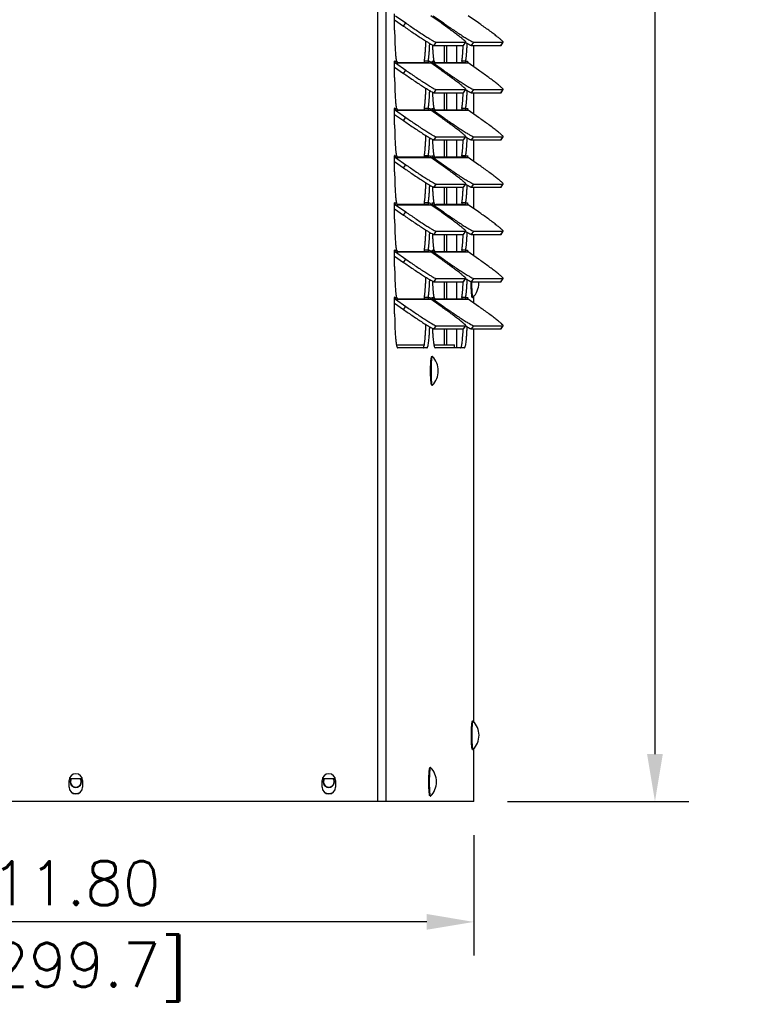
# Model space of a CAD drawing. Extents: x 737 to 849, y -111 to -28.
# Tile 4 of 19: x 773 to 783, y -80 to -66. Entities that reach past the tile are written whole.
import ezdxf

# ---------------------------------------------------------------- set-up
doc = ezdxf.new("R2010")
doc.units = 0
doc.header["$LTSCALE"] = 4
doc.header["$MEASUREMENT"] = 0
doc.layers.get('0').update_dxf_attribs({"linetype": 'CONTINUOUS'})
doc.layers.get('DEFPOINTS').update_dxf_attribs({"linetype": 'CONTINUOUS'})
doc.layers.add('Dimensions', color=140, linetype='CONTINUOUS')
doc.styles.add('ROMANS', font='romans.shx')
doc.dimstyles.new('FSTD1', dxfattribs={"dimtxt": 0.65, "dimasz": 0.7, "dimexe": 0.5, "dimexo": 0.5, "dimgap": 0.25, "dimtad": 1, "dimzin": 9, "dimdsep": 46, "dimtxsty": 'ROMANS', "dimcen": 0, "dimadec": 0, "dimazin": 0, "dimtfac": 1, "dimtmove": 0, "dimatfit": 3, "dimfxl": 1, "dimtolj": 1, "dimarcsym": 1})

# ---------------------------------------------------------------- blocks, each defined once
blk = doc.blocks.new('*D71')
at = {"layer": 'DEFPOINTS', "color": 0, "transparency": 16777216}
for p in [(767.486, -77.132), (779.285, -77.132), (767.486, -78.918)]:
    blk.add_point(p, dxfattribs=at)
at = {"layer": 'Dimensions', "color": 0, "lineweight": -2, "transparency": 16777216}
for p, q in [((767.486, -77.632), (767.486, -79.418)), ((779.285, -77.632), (779.285, -79.418)), ((778.585, -78.918), (768.186, -78.918))]:
    blk.add_line(p, q, dxfattribs=at)
at = {"layer": 'Dimensions', "color": 0, "transparency": 16777216}
for points in [[(768.186, -78.801), (768.186, -79.034), (767.486, -78.918)], [(778.585, -78.801), (778.585, -79.034), (779.285, -78.918)]]:
    blk.add_solid(points, dxfattribs=at)
at = {"layer": 'Dimensions', "color": 0, "transparency": 16777216, "char_height": 0.65, "attachment_point": 5, "style": 'ROMANS'}
for s, insert in [('\\A1;11.80', (773.386, -78.343)), ('\\A1;[299.7]', (773.386, -79.663))]:
    blk.add_mtext(s, dxfattribs=dict(at, insert=insert))
blk = doc.blocks.new('*D73')
at = {"layer": 'DEFPOINTS', "color": 0, "transparency": 16777216}
for p in [(779.168, -41.132), (779.285, -77.132), (781.969, -77.132)]:
    blk.add_point(p, dxfattribs=at)
at = {"layer": 'Dimensions', "color": 0, "lineweight": -2, "transparency": 16777216}
for p, q in [((779.668, -41.132), (782.469, -41.132)), ((781.969, -41.832), (781.969, -76.432)), ((779.785, -77.132), (782.469, -77.132))]:
    blk.add_line(p, q, dxfattribs=at)
at = {"layer": 'Dimensions', "color": 0, "transparency": 16777216}
for points in [[(781.852, -41.832), (782.085, -41.832), (781.969, -41.132)], [(781.852, -76.432), (782.085, -76.432), (781.969, -77.132)]]:
    blk.add_solid(points, dxfattribs=at)
at = {"layer": 'Dimensions', "color": 0, "transparency": 16777216, "char_height": 0.65, "attachment_point": 5, "rotation": 90, "style": 'ROMANS'}
for s, insert in [('\\A1;[914.4]', (782.714, -59.132)), ('\\A1;36.00', (781.394, -59.132))]:
    blk.add_mtext(s, dxfattribs=dict(at, insert=insert))

msp = doc.modelspace()

# ---------------------------------------------------------------- linework, layer by layer
for p, q in [((777.863, -77.132), (777.863, -44.545)), ((777.983, -77.132), (777.983, -44.545)), ((778.11, -65.707), (778.11, -65.466)), ((778.124, -65.492), (778.276, -65.599)), ((778.798, -65.599), (778.646, -65.492)), ((778.68, -65.492), (778.832, -65.599)), ((779.354, -65.599), (779.201, -65.492)), ((778.11, -65.553), (778.243, -65.646)), ((778.243, -65.646), (778.276, -65.599)), ((778.821, -65.615), (778.832, -65.599)), ((778.695, -65.933), (778.728, -65.886)), ((778.695, -65.933), (779.13, -65.933)), ((778.728, -65.886), (779.163, -65.886)), ((778.847, -66.189), (778.847, -65.933)), ((778.878, -65.933), (778.878, -66.189)), ((778.881, -65.933), (778.881, -66.189)), ((779.028, -65.933), (779.028, -66.189)), ((779.13, -65.933), (779.163, -65.886)), ((779.132, -65.932), (779.165, -65.885)), ((779.25, -65.933), (779.284, -65.886)), ((779.25, -65.933), (779.685, -65.933)), ((779.282, -66.248), (779.282, -65.933)), ((779.284, -65.886), (779.718, -65.886)), ((779.685, -65.933), (779.718, -65.886)), ((779.687, -65.932), (779.72, -65.885)), ((778.11, -66.166), (778.111, -66.166)), ((778.11, -66.407), (778.11, -66.166)), ((778.111, -66.166), (778.136, -66.166)), ((778.124, -66.192), (778.276, -66.299)), ((778.124, -66.192), (778.646, -66.192)), ((778.599, -66.189), (778.164, -66.189)), ((778.608, -66.166), (778.55, -66.166)), ((778.608, -66.166), (778.633, -66.166)), ((778.633, -66.166), (778.633, -66.166)), ((778.633, -66.166), (778.633, -66.172)), ((778.798, -66.299), (778.646, -66.192)), ((778.666, -66.166), (778.666, -66.166)), ((778.666, -66.206), (778.666, -66.166)), ((778.666, -66.166), (778.691, -66.166)), ((778.68, -66.192), (778.832, -66.299)), ((778.68, -66.192), (779.201, -66.192)), ((779.155, -66.189), (778.72, -66.189)), ((779.163, -66.166), (779.106, -66.166)), ((779.163, -66.166), (779.188, -66.166)), ((779.188, -66.166), (779.189, -66.166)), ((779.189, -66.166), (779.189, -66.172)), ((779.354, -66.299), (779.201, -66.192)), ((778.11, -66.253), (778.243, -66.346)), ((778.243, -66.346), (778.276, -66.299)), ((778.821, -66.315), (778.832, -66.299)), ((778.695, -66.633), (778.728, -66.586)), ((778.695, -66.633), (779.13, -66.633)), ((778.728, -66.586), (779.163, -66.586)), ((778.847, -66.889), (778.847, -66.633)), ((778.878, -66.633), (778.878, -66.889)), ((778.881, -66.633), (778.881, -66.889)), ((779.028, -66.633), (779.028, -66.889)), ((779.13, -66.633), (779.163, -66.586)), ((779.132, -66.632), (779.165, -66.585)), ((779.25, -66.633), (779.284, -66.586)), ((779.25, -66.633), (779.685, -66.633)), ((779.282, -66.948), (779.282, -66.633)), ((779.284, -66.586), (779.718, -66.586)), ((779.685, -66.633), (779.718, -66.586)), ((779.687, -66.632), (779.72, -66.585)), ((778.11, -66.866), (778.111, -66.866)), ((778.11, -67.107), (778.11, -66.866)), ((778.11, -66.953), (778.243, -67.046)), ((778.111, -66.866), (778.136, -66.866)), ((778.124, -66.892), (778.276, -66.999)), ((778.124, -66.892), (778.646, -66.892)), ((778.599, -66.889), (778.164, -66.889)), ((778.608, -66.866), (778.55, -66.866)), ((778.608, -66.866), (778.633, -66.866)), ((778.633, -66.866), (778.633, -66.866)), ((778.633, -66.866), (778.633, -66.872)), ((778.798, -66.999), (778.646, -66.892)), ((778.666, -66.866), (778.666, -66.866)), ((778.666, -66.906), (778.666, -66.866)), ((778.666, -66.866), (778.691, -66.866)), ((778.68, -66.892), (778.832, -66.999)), ((778.68, -66.892), (779.201, -66.892)), ((779.155, -66.889), (778.72, -66.889)), ((779.163, -66.866), (779.106, -66.866)), ((779.163, -66.866), (779.188, -66.866)), ((779.188, -66.866), (779.189, -66.866)), ((779.189, -66.866), (779.189, -66.872)), ((779.354, -66.999), (779.201, -66.892)), ((778.243, -67.046), (778.276, -66.999)), ((778.821, -67.015), (778.832, -66.999)), ((778.695, -67.333), (778.728, -67.286)), ((778.695, -67.333), (779.13, -67.333)), ((778.728, -67.286), (779.163, -67.286)), ((778.847, -67.589), (778.847, -67.333)), ((778.878, -67.333), (778.878, -67.589)), ((778.881, -67.333), (778.881, -67.589)), ((779.028, -67.333), (779.028, -67.589)), ((779.13, -67.333), (779.163, -67.286)), ((779.132, -67.332), (779.165, -67.285)), ((779.25, -67.333), (779.284, -67.286)), ((779.25, -67.333), (779.685, -67.333)), ((779.282, -67.648), (779.282, -67.333)), ((779.284, -67.286), (779.718, -67.286)), ((779.685, -67.333), (779.718, -67.286)), ((779.687, -67.332), (779.72, -67.285)), ((778.11, -67.566), (778.111, -67.566)), ((778.11, -67.807), (778.11, -67.566)), ((778.11, -67.653), (778.243, -67.746)), ((778.111, -67.566), (778.136, -67.566)), ((778.124, -67.592), (778.276, -67.699)), ((778.124, -67.592), (778.646, -67.592)), ((778.599, -67.589), (778.164, -67.589)), ((778.608, -67.566), (778.55, -67.566)), ((778.608, -67.566), (778.633, -67.566)), ((778.633, -67.566), (778.633, -67.566)), ((778.633, -67.566), (778.633, -67.572)), ((778.798, -67.699), (778.646, -67.592)), ((778.666, -67.566), (778.666, -67.566)), ((778.666, -67.606), (778.666, -67.566)), ((778.666, -67.566), (778.691, -67.566)), ((778.68, -67.592), (778.832, -67.699)), ((778.68, -67.592), (779.201, -67.592)), ((779.155, -67.589), (778.72, -67.589)), ((779.163, -67.566), (779.106, -67.566)), ((779.163, -67.566), (779.188, -67.566)), ((779.188, -67.566), (779.189, -67.566)), ((779.189, -67.566), (779.189, -67.572)), ((779.354, -67.699), (779.201, -67.592)), ((778.243, -67.746), (778.276, -67.699)), ((778.821, -67.715), (778.832, -67.699)), ((778.695, -68.033), (778.728, -67.986)), ((778.695, -68.033), (779.13, -68.033)), ((778.728, -67.986), (779.163, -67.986)), ((778.847, -68.289), (778.847, -68.033)), ((778.878, -68.033), (778.878, -68.289)), ((778.881, -68.033), (778.881, -68.289)), ((779.028, -68.033), (779.028, -68.289)), ((779.13, -68.033), (779.163, -67.986)), ((779.132, -68.032), (779.165, -67.985)), ((779.25, -68.033), (779.284, -67.986)), ((779.25, -68.033), (779.685, -68.033)), ((779.282, -68.348), (779.282, -68.033)), ((779.284, -67.986), (779.718, -67.986)), ((779.685, -68.033), (779.718, -67.986)), ((779.687, -68.032), (779.72, -67.985)), ((778.11, -68.266), (778.111, -68.266)), ((778.11, -68.507), (778.11, -68.266)), ((778.111, -68.266), (778.136, -68.266)), ((778.608, -68.266), (778.55, -68.266)), ((778.608, -68.266), (778.633, -68.266)), ((778.633, -68.266), (778.633, -68.266)), ((778.633, -68.266), (778.633, -68.272)), ((778.666, -68.266), (778.666, -68.266)), ((778.666, -68.306), (778.666, -68.266)), ((778.666, -68.266), (778.691, -68.266)), ((779.163, -68.266), (779.106, -68.266)), ((779.163, -68.266), (779.188, -68.266)), ((779.188, -68.266), (779.189, -68.266)), ((779.189, -68.266), (779.189, -68.272)), ((778.11, -68.353), (778.243, -68.446)), ((778.124, -68.292), (778.276, -68.399)), ((778.124, -68.292), (778.646, -68.292)), ((778.599, -68.289), (778.164, -68.289)), ((778.243, -68.446), (778.276, -68.399)), ((778.798, -68.399), (778.646, -68.292)), ((778.68, -68.292), (778.832, -68.399)), ((778.68, -68.292), (779.201, -68.292)), ((779.155, -68.289), (778.72, -68.289)), ((778.821, -68.415), (778.832, -68.399)), ((779.354, -68.399), (779.201, -68.292)), ((778.695, -68.733), (778.728, -68.686)), ((778.728, -68.686), (779.163, -68.686)), ((779.13, -68.733), (779.163, -68.686)), ((779.132, -68.732), (779.165, -68.685)), ((779.25, -68.733), (779.284, -68.686)), ((779.284, -68.686), (779.718, -68.686)), ((779.685, -68.733), (779.718, -68.686)), ((779.687, -68.732), (779.72, -68.685)), ((778.695, -68.733), (779.13, -68.733)), ((778.847, -68.989), (778.847, -68.733)), ((778.878, -68.733), (778.878, -68.989)), ((778.881, -68.733), (778.881, -68.989)), ((779.028, -68.733), (779.028, -68.989)), ((779.25, -68.733), (779.685, -68.733)), ((779.282, -69.048), (779.282, -68.733)), ((778.11, -68.966), (778.111, -68.966)), ((778.11, -69.207), (778.11, -68.966)), ((778.111, -68.966), (778.136, -68.966)), ((778.124, -68.992), (778.276, -69.099)), ((778.124, -68.992), (778.646, -68.992)), ((778.599, -68.989), (778.164, -68.989)), ((778.608, -68.966), (778.55, -68.966)), ((778.608, -68.966), (778.633, -68.966)), ((778.633, -68.966), (778.633, -68.966)), ((778.633, -68.966), (778.633, -68.972)), ((778.798, -69.099), (778.646, -68.992)), ((778.666, -68.966), (778.666, -68.966)), ((778.666, -69.006), (778.666, -68.966)), ((778.666, -68.966), (778.691, -68.966)), ((778.68, -68.992), (778.832, -69.099)), ((778.68, -68.992), (779.201, -68.992)), ((779.155, -68.989), (778.72, -68.989)), ((779.163, -68.966), (779.106, -68.966)), ((779.163, -68.966), (779.188, -68.966)), ((779.188, -68.966), (779.189, -68.966)), ((779.189, -68.966), (779.189, -68.972)), ((779.354, -69.099), (779.201, -68.992)), ((778.11, -69.053), (778.243, -69.146)), ((778.243, -69.146), (778.276, -69.099)), ((778.821, -69.115), (778.832, -69.099)), ((778.695, -69.433), (778.728, -69.386)), ((778.695, -69.433), (779.13, -69.433)), ((778.728, -69.386), (779.163, -69.386)), ((778.847, -69.689), (778.847, -69.433)), ((778.878, -69.433), (778.878, -69.689)), ((778.881, -69.433), (778.881, -69.689)), ((779.028, -69.433), (779.028, -69.689)), ((779.13, -69.433), (779.163, -69.386)), ((779.132, -69.432), (779.165, -69.385)), ((779.25, -69.433), (779.284, -69.386)), ((779.25, -69.433), (779.685, -69.433)), ((779.284, -69.386), (779.718, -69.386)), ((779.685, -69.433), (779.718, -69.386)), ((779.687, -69.432), (779.72, -69.385)), ((778.11, -69.666), (778.111, -69.666)), ((778.11, -69.907), (778.11, -69.666)), ((778.111, -69.666), (778.136, -69.666)), ((778.124, -69.692), (778.276, -69.799)), ((778.124, -69.692), (778.646, -69.692)), ((778.599, -69.689), (778.164, -69.689)), ((778.608, -69.666), (778.55, -69.666)), ((778.608, -69.666), (778.633, -69.666)), ((778.633, -69.666), (778.633, -69.666)), ((778.633, -69.666), (778.633, -69.672)), ((778.798, -69.799), (778.646, -69.692)), ((778.666, -69.666), (778.666, -69.666)), ((778.666, -69.706), (778.666, -69.666)), ((778.666, -69.666), (778.691, -69.666)), ((778.68, -69.692), (778.832, -69.799)), ((778.68, -69.692), (779.201, -69.692)), ((779.155, -69.689), (778.72, -69.689)), ((779.163, -69.666), (779.106, -69.666)), ((779.163, -69.666), (779.188, -69.666)), ((779.188, -69.666), (779.189, -69.666)), ((779.189, -69.666), (779.189, -69.672)), ((779.354, -69.799), (779.201, -69.692)), ((779.282, -69.748), (779.282, -69.654)), ((778.11, -69.753), (778.243, -69.846)), ((778.243, -69.846), (778.276, -69.799)), ((778.821, -69.815), (778.832, -69.799)), ((778.695, -70.133), (778.728, -70.086)), ((778.695, -70.133), (779.13, -70.133)), ((778.728, -70.086), (779.163, -70.086)), ((778.847, -70.366), (778.847, -70.133)), ((778.878, -70.133), (778.878, -70.366)), ((778.881, -70.133), (778.881, -70.366)), ((779.028, -70.133), (779.028, -70.413)), ((779.13, -70.133), (779.163, -70.086)), ((779.132, -70.132), (779.165, -70.085)), ((779.25, -70.133), (779.284, -70.086)), ((779.25, -70.133), (779.685, -70.133)), ((779.285, -75.952), (779.282, -70.133)), ((779.284, -70.086), (779.718, -70.086)), ((779.685, -70.133), (779.718, -70.086)), ((779.687, -70.132), (779.72, -70.085)), ((778.136, -70.366), (778.55, -70.366)), ((778.589, -70.413), (778.154, -70.413)), ((778.691, -70.366), (778.997, -70.366)), ((779.145, -70.413), (778.71, -70.413)), ((778.997, -70.413), (778.997, -70.366)), ((779.285, -77.132), (779.285, -76.354)), ((773.284, -76.922), (773.284, -76.822)), ((773.289, -76.792), (773.48, -76.792)), ((773.45, -76.797), (773.319, -76.797)), ((773.484, -76.822), (773.484, -76.922)), ((777.034, -76.922), (777.034, -76.822)), ((777.039, -76.792), (777.229, -76.792)), ((777.234, -76.822), (777.234, -76.922)), ((777.863, -77.132), (768.905, -77.132)), ((777.983, -77.132), (777.863, -77.132)), ((779.285, -77.132), (777.983, -77.132))]:
    msp.add_line(p, q)
for centre, radius, start, end in [((778.169, -66.154), 0.0357, 200.4254, 262.2585), ((778.725, -66.154), 0.0357, 200.4254, 262.2585), ((778.169, -66.854), 0.0357, 200.4254, 262.2585), ((778.725, -66.854), 0.0357, 200.4254, 262.2585), ((778.169, -67.554), 0.0357, 200.4254, 262.2585), ((778.725, -67.554), 0.0357, 200.4254, 262.2585), ((778.169, -68.254), 0.0357, 200.4254, 262.2585), ((778.725, -68.254), 0.0357, 200.4254, 262.2585), ((778.169, -68.954), 0.0357, 200.4254, 262.2585), ((778.725, -68.954), 0.0357, 200.4254, 262.2585), ((779.055, -69.453), 0.303, 0, 3.7276), ((779.055, -69.453), 0.303, 315.2645, 0), ((778.169, -69.654), 0.0357, 200.4254, 262.2585), ((778.725, -69.654), 0.0357, 200.4254, 262.2585), ((778.454, -70.753), 0.303, 0, 44.7355), ((778.454, -70.753), 0.303, 315.2645, 0), ((779.058, -76.153), 0.303, 0, 44.7355), ((779.058, -76.153), 0.303, 315.2645, 360), ((773.384, -76.822), 0.1, 0, 180), ((777.134, -76.822), 0.1, 0, 180), ((778.428, -76.842), 0.303, 0, 44.7355), ((773.384, -76.842), 0.0829, 142.9266, 0), ((773.384, -76.842), 0.0795, 141.0287, 0), ((773.384, -76.842), 0.0795, 0, 38.9713), ((773.384, -76.842), 0.0829, 0, 37.0734), ((777.134, -76.842), 0.0829, 142.9266, 0), ((777.134, -76.842), 0.0795, 141.0287, 0), ((777.134, -76.842), 0.0795, 0, 38.9713), ((777.134, -76.842), 0.0829, 0, 37.0734), ((778.428, -76.842), 0.303, 315.2645, 0), ((773.384, -76.922), 0.1, 180, 0), ((773.384, -76.842), 0.172, 250.7257, 289.6318), ((777.134, -76.922), 0.1, 180, 0), ((777.134, -76.842), 0.172, 250.5307, 289.436)]:
    msp.add_arc(centre, radius, start, end)
for points, weights in [([(778.276, -65.599), (778.684, -65.886), (778.728, -65.886)], [1, 0.707106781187, 1]), ([(779.163, -65.886), (779.206, -65.886), (778.798, -65.599)], [1, 0.707106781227, 1]), ([(778.832, -65.599), (779.24, -65.886), (779.284, -65.886)], [1, 0.707106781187, 1]), ([(779.718, -65.886), (779.762, -65.886), (779.354, -65.599)], [1, 0.707106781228, 1]), ([(778.11, -65.707), (778.11, -66.03), (778.136, -66.166)], [1, 0.842877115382, 1]), ([(778.243, -65.646), (778.651, -65.933), (778.695, -65.933)], [1, 0.707106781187, 1]), ([(778.55, -66.166), (778.567, -66.074), (778.573, -65.867)], [1, 0.918121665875, 1]), ([(778.608, -66.166), (778.623, -66.083), (778.63, -65.902)], [1, 0.931850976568, 1]), ([(778.67, -65.924), (778.677, -66.089), (778.691, -66.166)], [1, 0.940273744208, 1]), ([(779.106, -66.166), (779.12, -66.092), (779.126, -65.933)], [1, 0.943783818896, 1]), ([(779.13, -65.933), (779.131, -65.933), (779.132, -65.932)], [1, 0.999360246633, 1]), ([(779.163, -65.888), (779.238, -65.933), (779.25, -65.933)], [1, 0.959786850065, 1]), ([(779.163, -66.166), (779.179, -66.083), (779.185, -65.902)], [1, 0.931850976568, 1]), ([(779.685, -65.933), (779.687, -65.933), (779.687, -65.932)], [1, 0.999360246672, 1]), ([(778.111, -66.166), (778.111, -66.183), (778.124, -66.192)], [1, 0.887010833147, 1]), ([(778.633, -66.166), (778.633, -66.183), (778.646, -66.192)], [1, 0.887010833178, 1]), ([(778.666, -66.166), (778.666, -66.183), (778.68, -66.192)], [1, 0.887010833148, 1]), ([(779.188, -66.166), (779.188, -66.183), (779.201, -66.192)], [1, 0.887010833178, 1]), ([(778.243, -66.346), (778.651, -66.633), (778.695, -66.633)], [1, 0.707106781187, 1]), ([(778.276, -66.299), (778.684, -66.586), (778.728, -66.586)], [1, 0.707106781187, 1]), ([(779.163, -66.586), (779.206, -66.586), (778.798, -66.299)], [1, 0.707106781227, 1]), ([(778.832, -66.299), (779.24, -66.586), (779.284, -66.586)], [1, 0.707106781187, 1]), ([(779.718, -66.586), (779.762, -66.586), (779.354, -66.299)], [1, 0.707106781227, 1]), ([(778.11, -66.407), (778.11, -66.73), (778.136, -66.866)], [1, 0.842877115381, 1]), ([(778.55, -66.866), (778.567, -66.774), (778.573, -66.567)], [1, 0.918121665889, 1]), ([(778.608, -66.866), (778.623, -66.783), (778.63, -66.602)], [1, 0.931850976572, 1]), ([(778.67, -66.624), (778.677, -66.789), (778.691, -66.866)], [1, 0.9402737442, 1]), ([(779.106, -66.866), (779.12, -66.792), (779.126, -66.633)], [1, 0.943783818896, 1]), ([(779.13, -66.633), (779.131, -66.633), (779.132, -66.632)], [1, 0.999360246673, 1]), ([(779.163, -66.588), (779.238, -66.633), (779.25, -66.633)], [1, 0.959786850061, 1]), ([(779.163, -66.866), (779.179, -66.783), (779.185, -66.602)], [1, 0.931850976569, 1]), ([(779.685, -66.633), (779.687, -66.633), (779.687, -66.632)], [1, 0.999360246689, 1]), ([(778.111, -66.866), (778.111, -66.883), (778.124, -66.892)], [1, 0.887010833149, 1]), ([(778.633, -66.866), (778.633, -66.883), (778.646, -66.892)], [1, 0.887010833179, 1]), ([(778.666, -66.866), (778.666, -66.883), (778.68, -66.892)], [1, 0.887010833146, 1]), ([(779.188, -66.866), (779.188, -66.883), (779.201, -66.892)], [1, 0.887010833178, 1]), ([(778.243, -67.046), (778.651, -67.333), (778.695, -67.333)], [1, 0.707106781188, 1]), ([(778.276, -66.999), (778.684, -67.286), (778.728, -67.286)], [1, 0.707106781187, 1]), ([(779.163, -67.286), (779.206, -67.286), (778.798, -66.999)], [1, 0.707106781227, 1]), ([(778.832, -66.999), (779.24, -67.286), (779.284, -67.286)], [1, 0.707106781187, 1]), ([(779.718, -67.286), (779.762, -67.286), (779.354, -66.999)], [1, 0.707106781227, 1]), ([(778.11, -67.107), (778.11, -67.43), (778.136, -67.566)], [1, 0.842877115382, 1]), ([(778.55, -67.566), (778.567, -67.474), (778.573, -67.267)], [1, 0.918121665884, 1]), ([(778.608, -67.566), (778.623, -67.483), (778.63, -67.302)], [1, 0.931850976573, 1]), ([(778.67, -67.324), (778.677, -67.489), (778.691, -67.566)], [1, 0.940273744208, 1]), ([(779.106, -67.566), (779.12, -67.492), (779.126, -67.333)], [1, 0.943783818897, 1]), ([(779.13, -67.333), (779.131, -67.333), (779.132, -67.332)], [1, 0.999360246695, 1]), ([(779.163, -67.288), (779.238, -67.333), (779.25, -67.333)], [1, 0.95978685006, 1]), ([(779.163, -67.566), (779.179, -67.483), (779.185, -67.302)], [1, 0.931850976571, 1]), ([(779.685, -67.333), (779.687, -67.333), (779.687, -67.332)], [1, 0.999360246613, 1]), ([(778.111, -67.566), (778.111, -67.583), (778.124, -67.592)], [1, 0.887010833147, 1]), ([(778.633, -67.566), (778.633, -67.583), (778.646, -67.592)], [1, 0.88701083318, 1]), ([(778.666, -67.566), (778.666, -67.583), (778.68, -67.592)], [1, 0.88701083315, 1]), ([(779.188, -67.566), (779.188, -67.583), (779.201, -67.592)], [1, 0.887010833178, 1]), ([(778.11, -67.807), (778.11, -68.13), (778.136, -68.266)], [1, 0.842877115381, 1]), ([(778.243, -67.746), (778.651, -68.033), (778.695, -68.033)], [1, 0.707106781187, 1]), ([(778.276, -67.699), (778.684, -67.986), (778.728, -67.986)], [1, 0.707106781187, 1]), ([(779.163, -67.986), (779.206, -67.986), (778.798, -67.699)], [1, 0.707106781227, 1]), ([(778.832, -67.699), (779.24, -67.986), (779.284, -67.986)], [1, 0.707106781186, 1]), ([(779.718, -67.986), (779.762, -67.986), (779.354, -67.699)], [1, 0.707106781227, 1]), ([(778.55, -68.266), (778.567, -68.174), (778.573, -67.967)], [1, 0.918121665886, 1]), ([(778.608, -68.266), (778.623, -68.183), (778.63, -68.002)], [1, 0.93185097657, 1]), ([(778.67, -68.024), (778.677, -68.189), (778.691, -68.266)], [1, 0.940273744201, 1]), ([(779.106, -68.266), (779.12, -68.192), (779.126, -68.033)], [1, 0.943783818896, 1]), ([(779.13, -68.033), (779.131, -68.033), (779.132, -68.032)], [1, 0.999360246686, 1]), ([(779.163, -67.988), (779.238, -68.033), (779.25, -68.033)], [1, 0.959786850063, 1]), ([(779.163, -68.266), (779.179, -68.183), (779.185, -68.002)], [1, 0.931850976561, 1]), ([(779.685, -68.033), (779.687, -68.033), (779.687, -68.032)], [1, 0.999360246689, 1]), ([(778.111, -68.266), (778.111, -68.283), (778.124, -68.292)], [1, 0.887010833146, 1]), ([(778.633, -68.266), (778.633, -68.283), (778.646, -68.292)], [1, 0.887010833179, 1]), ([(778.666, -68.266), (778.666, -68.283), (778.68, -68.292)], [1, 0.887010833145, 1]), ([(779.188, -68.266), (779.188, -68.283), (779.201, -68.292)], [1, 0.887010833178, 1]), ([(778.276, -68.399), (778.684, -68.686), (778.728, -68.686)], [1, 0.707106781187, 1]), ([(779.163, -68.686), (779.206, -68.686), (778.798, -68.399)], [1, 0.707106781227, 1]), ([(778.832, -68.399), (779.24, -68.686), (779.284, -68.686)], [1, 0.707106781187, 1]), ([(779.718, -68.686), (779.762, -68.686), (779.354, -68.399)], [1, 0.707106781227, 1]), ([(778.11, -68.507), (778.11, -68.83), (778.136, -68.966)], [1, 0.842877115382, 1]), ([(778.243, -68.446), (778.651, -68.733), (778.695, -68.733)], [1, 0.707106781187, 1]), ([(778.55, -68.966), (778.567, -68.874), (778.573, -68.667)], [1, 0.918121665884, 1]), ([(778.608, -68.966), (778.623, -68.883), (778.63, -68.702)], [1, 0.93185097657, 1]), ([(779.163, -68.688), (779.238, -68.733), (779.25, -68.733)], [1, 0.959786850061, 1]), ([(779.163, -68.966), (779.179, -68.883), (779.185, -68.702)], [1, 0.931850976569, 1]), ([(778.67, -68.724), (778.677, -68.889), (778.691, -68.966)], [1, 0.940273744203, 1]), ([(779.106, -68.966), (779.12, -68.892), (779.126, -68.733)], [1, 0.943783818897, 1]), ([(779.13, -68.733), (779.131, -68.733), (779.132, -68.732)], [1, 0.999360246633, 1]), ([(779.685, -68.733), (779.687, -68.733), (779.687, -68.732)], [1, 0.999360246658, 1]), ([(778.111, -68.966), (778.111, -68.983), (778.124, -68.992)], [1, 0.887010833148, 1]), ([(778.633, -68.966), (778.633, -68.983), (778.646, -68.992)], [1, 0.887010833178, 1]), ([(778.666, -68.966), (778.666, -68.983), (778.68, -68.992)], [1, 0.887010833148, 1]), ([(779.188, -68.966), (779.188, -68.983), (779.201, -68.992)], [1, 0.887010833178, 1]), ([(778.243, -69.146), (778.651, -69.433), (778.695, -69.433)], [1, 0.707106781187, 1]), ([(778.276, -69.099), (778.684, -69.386), (778.728, -69.386)], [1, 0.707106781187, 1]), ([(779.163, -69.386), (779.206, -69.386), (778.798, -69.099)], [1, 0.707106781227, 1]), ([(778.832, -69.099), (779.24, -69.386), (779.284, -69.386)], [1, 0.707106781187, 1]), ([(779.718, -69.386), (779.762, -69.386), (779.354, -69.099)], [1, 0.707106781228, 1]), ([(778.11, -69.207), (778.11, -69.53), (778.136, -69.666)], [1, 0.842877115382, 1]), ([(778.55, -69.666), (778.567, -69.574), (778.573, -69.367)], [1, 0.918121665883, 1]), ([(778.608, -69.666), (778.623, -69.583), (778.63, -69.402)], [1, 0.931850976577, 1]), ([(778.67, -69.424), (778.677, -69.589), (778.691, -69.666)], [1, 0.940273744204, 1]), ([(779.106, -69.666), (779.12, -69.592), (779.126, -69.433)], [1, 0.943783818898, 1]), ([(779.13, -69.433), (779.131, -69.433), (779.132, -69.432)], [1, 0.999360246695, 1]), ([(779.163, -69.388), (779.238, -69.433), (779.25, -69.433)], [1, 0.959786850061, 1]), ([(779.163, -69.666), (779.179, -69.583), (779.185, -69.402)], [1, 0.931850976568, 1]), ([(779.24, -69.43), (779.238, -69.65), (779.257, -69.662)], [1, 0.687376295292, 1]), ([(779.251, -69.433), (779.249, -69.645), (779.267, -69.666)], [1, 0.710295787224, 1]), ([(779.685, -69.433), (779.687, -69.433), (779.687, -69.432)], [1, 0.999360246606, 1]), ([(778.111, -69.666), (778.111, -69.683), (778.124, -69.692)], [1, 0.887010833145, 1]), ([(778.633, -69.666), (778.633, -69.683), (778.646, -69.692)], [1, 0.887010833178, 1]), ([(778.666, -69.666), (778.666, -69.683), (778.68, -69.692)], [1, 0.887010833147, 1]), ([(779.188, -69.666), (779.188, -69.683), (779.201, -69.692)], [1, 0.887010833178, 1]), ([(779.267, -69.666), (779.268, -69.667), (779.269, -69.667)], [1, 0.998720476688, 1]), ([(779.269, -69.667), (779.27, -69.667), (779.271, -69.666)], [1, 0.999037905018, 1]), ([(778.243, -69.846), (778.651, -70.133), (778.695, -70.133)], [1, 0.707106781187, 1]), ([(778.276, -69.799), (778.684, -70.086), (778.728, -70.086)], [1, 0.707106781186, 1]), ([(779.163, -70.086), (779.206, -70.086), (778.798, -69.799)], [1, 0.707106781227, 1]), ([(778.832, -69.799), (779.24, -70.086), (779.284, -70.086)], [1, 0.707106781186, 1]), ([(779.718, -70.086), (779.762, -70.086), (779.354, -69.799)], [1, 0.707106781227, 1]), ([(778.11, -69.907), (778.11, -70.413), (778.154, -70.413)], [1, 0.707106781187, 1]), ([(778.531, -70.413), (778.563, -70.413), (778.573, -70.067)], [1, 0.811143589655, 1]), ([(778.589, -70.413), (778.619, -70.413), (778.63, -70.102)], [1, 0.831760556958, 1]), ([(778.67, -70.124), (778.682, -70.413), (778.71, -70.413)], [1, 0.844817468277, 1]), ([(779.087, -70.413), (779.114, -70.413), (779.126, -70.133)], [1, 0.850369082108, 1]), ([(779.13, -70.133), (779.131, -70.133), (779.132, -70.132)], [1, 0.999360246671, 1]), ([(779.145, -70.413), (779.174, -70.413), (779.185, -70.102)], [1, 0.831760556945, 1]), ([(779.163, -70.088), (779.238, -70.133), (779.25, -70.133)], [1, 0.959786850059, 1]), ([(779.685, -70.133), (779.687, -70.133), (779.687, -70.132)], [1, 0.999360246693, 1]), ([(778.669, -70.54), (778.667, -70.538), (778.665, -70.541)], [1, 0.994303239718, 1]), ([(778.666, -70.966), (778.667, -70.967), (778.668, -70.967)], [1, 0.998720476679, 1]), ([(778.668, -70.967), (778.669, -70.967), (778.669, -70.967)], [1, 0.999037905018, 1]), ([(779.272, -75.939), (779.271, -75.939), (779.27, -75.94)], [1, 0.998021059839, 1]), ([(779.274, -75.94), (779.273, -75.939), (779.272, -75.939)], [1, 0.999037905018, 1]), ([(779.27, -76.366), (779.272, -76.368), (779.274, -76.366)], [1, 0.995541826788, 1]), ([(778.642, -76.628), (778.64, -76.628), (778.639, -76.63)], [1, 0.998021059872, 1]), ([(778.643, -76.629), (778.642, -76.628), (778.642, -76.628)], [1, 0.999037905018, 1]), ([(778.64, -77.055), (778.641, -77.057), (778.643, -77.055)], [1, 0.995541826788, 1])]:
    msp.add_rational_spline(points, weights, degree=2)
for points, weights in [([(778.111, -66.166), (778.111, -66.163), (778.111, -66.163), (778.11, -66.163), (778.11, -66.166)], [1, 0.707106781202, 1, 0.707106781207, 1]), ([(778.633, -66.166), (778.633, -66.163), (778.633, -66.163), (778.633, -66.163), (778.633, -66.166)], [1, 0.707106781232, 1, 0.707106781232, 1]), ([(778.666, -66.166), (778.666, -66.163), (778.666, -66.163), (778.666, -66.163), (778.666, -66.166)], [1, 0.707106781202, 1, 0.707106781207, 1]), ([(779.189, -66.166), (779.189, -66.163), (779.189, -66.163), (779.188, -66.163), (779.188, -66.166)], [1, 0.707106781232, 1, 0.707106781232, 1]), ([(778.111, -66.866), (778.111, -66.863), (778.111, -66.863), (778.11, -66.863), (778.11, -66.866)], [1, 0.707106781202, 1, 0.707106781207, 1]), ([(778.633, -66.866), (778.633, -66.863), (778.633, -66.863), (778.633, -66.863), (778.633, -66.866)], [1, 0.707106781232, 1, 0.707106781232, 1]), ([(778.666, -66.866), (778.666, -66.863), (778.666, -66.863), (778.666, -66.863), (778.666, -66.866)], [1, 0.707106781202, 1, 0.707106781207, 1]), ([(779.189, -66.866), (779.189, -66.863), (779.189, -66.863), (779.188, -66.863), (779.188, -66.866)], [1, 0.707106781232, 1, 0.707106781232, 1]), ([(778.111, -67.566), (778.111, -67.563), (778.111, -67.563), (778.11, -67.563), (778.11, -67.566)], [1, 0.707106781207, 1, 0.707106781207, 1]), ([(778.633, -67.566), (778.633, -67.563), (778.633, -67.563), (778.633, -67.563), (778.633, -67.566)], [1, 0.707106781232, 1, 0.707106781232, 1]), ([(778.666, -67.566), (778.666, -67.563), (778.666, -67.563), (778.666, -67.563), (778.666, -67.566)], [1, 0.707106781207, 1, 0.707106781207, 1]), ([(779.189, -67.566), (779.189, -67.563), (779.189, -67.563), (779.188, -67.563), (779.188, -67.566)], [1, 0.707106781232, 1, 0.707106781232, 1]), ([(778.111, -68.266), (778.111, -68.263), (778.111, -68.263), (778.11, -68.263), (778.11, -68.266)], [1, 0.707106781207, 1, 0.707106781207, 1]), ([(778.633, -68.266), (778.633, -68.263), (778.633, -68.263), (778.633, -68.263), (778.633, -68.266)], [1, 0.707106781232, 1, 0.707106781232, 1]), ([(778.666, -68.266), (778.666, -68.263), (778.666, -68.263), (778.666, -68.263), (778.666, -68.266)], [1, 0.707106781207, 1, 0.707106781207, 1]), ([(779.189, -68.266), (779.189, -68.263), (779.189, -68.263), (779.188, -68.263), (779.188, -68.266)], [1, 0.707106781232, 1, 0.707106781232, 1]), ([(778.111, -68.966), (778.111, -68.963), (778.111, -68.963), (778.11, -68.963), (778.11, -68.966)], [1, 0.707106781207, 1, 0.707106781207, 1]), ([(778.633, -68.966), (778.633, -68.963), (778.633, -68.963), (778.633, -68.963), (778.633, -68.966)], [1, 0.707106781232, 1, 0.707106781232, 1]), ([(778.666, -68.966), (778.666, -68.963), (778.666, -68.963), (778.666, -68.963), (778.666, -68.966)], [1, 0.707106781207, 1, 0.707106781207, 1]), ([(779.189, -68.966), (779.189, -68.963), (779.189, -68.963), (779.188, -68.963), (779.188, -68.966)], [1, 0.707106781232, 1, 0.707106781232, 1]), ([(778.111, -69.666), (778.111, -69.663), (778.111, -69.663), (778.11, -69.663), (778.11, -69.666)], [1, 0.707106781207, 1, 0.707106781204, 1]), ([(778.633, -69.666), (778.633, -69.663), (778.633, -69.663), (778.633, -69.663), (778.633, -69.666)], [1, 0.707106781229, 1, 0.707106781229, 1]), ([(778.666, -69.666), (778.666, -69.663), (778.666, -69.663), (778.666, -69.663), (778.666, -69.666)], [1, 0.707106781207, 1, 0.707106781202, 1]), ([(779.189, -69.666), (779.189, -69.663), (779.189, -69.663), (779.188, -69.663), (779.188, -69.666)], [1, 0.707106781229, 1, 0.707106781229, 1]), ([(778.656, -70.544), (778.638, -70.552), (778.638, -70.752), (778.638, -70.952), (778.655, -70.962)], [1, 0.723454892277, 1, 0.723454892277, 1]), ([(778.665, -70.541), (778.649, -70.565), (778.649, -70.756), (778.649, -70.947), (778.666, -70.966)], [1, 0.746080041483, 1, 0.746080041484, 1]), ([(779.26, -75.944), (779.243, -75.951), (779.243, -76.151), (779.242, -76.351), (779.26, -76.362)], [1, 0.723454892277, 1, 0.723454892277, 1]), ([(779.27, -75.94), (779.253, -75.964), (779.253, -76.156), (779.254, -76.347), (779.27, -76.366)], [1, 0.746080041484, 1, 0.746080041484, 1]), ([(778.63, -76.633), (778.612, -76.641), (778.612, -76.841), (778.612, -77.04), (778.629, -77.051)], [1, 0.723454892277, 1, 0.723454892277, 1]), ([(778.639, -76.63), (778.623, -76.654), (778.623, -76.845), (778.623, -77.036), (778.64, -77.055)], [1, 0.746080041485, 1, 0.746080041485, 1])]:
    msp.add_rational_spline(points, weights, degree=2, knots=[0, 0, 0, 0.5, 0.5, 1, 1, 1])
for points in [[(778.55, -66.166), (778.549, -66.175), (778.549, -66.183), (778.55, -66.19)], [(779.106, -66.166), (779.104, -66.175), (779.105, -66.183), (779.106, -66.19)], [(778.55, -66.866), (778.549, -66.875), (778.549, -66.883), (778.55, -66.89)], [(779.106, -66.866), (779.104, -66.875), (779.105, -66.883), (779.106, -66.89)], [(778.55, -67.566), (778.549, -67.575), (778.549, -67.583), (778.55, -67.59)], [(779.106, -67.566), (779.104, -67.575), (779.105, -67.583), (779.106, -67.59)], [(778.55, -68.266), (778.549, -68.275), (778.549, -68.283), (778.55, -68.29)], [(779.106, -68.266), (779.104, -68.275), (779.105, -68.283), (779.106, -68.29)], [(778.55, -68.966), (778.549, -68.975), (778.549, -68.983), (778.55, -68.99)], [(779.106, -68.966), (779.104, -68.975), (779.105, -68.983), (779.106, -68.99)], [(778.55, -69.666), (778.549, -69.675), (778.549, -69.683), (778.55, -69.69)], [(779.106, -69.666), (779.104, -69.675), (779.105, -69.683), (779.106, -69.69)]]:
    msp.add_open_spline(points, degree=3)
for points, knots in [([(778.604, -66.187), (778.603, -66.187), (778.603, -66.188), (778.601, -66.189), (778.6, -66.189), (778.599, -66.189)], [0.6416993, 0.6416993, 0.6416993, 0.6416993, 0.7448353, 0.8722861, 1, 1, 1, 1]), ([(778.608, -66.166), (778.607, -66.167), (778.607, -66.17), (778.606, -66.172), (778.606, -66.175), (778.605, -66.177), (778.605, -66.179), (778.605, -66.181), (778.605, -66.183), (778.604, -66.184), (778.604, -66.184)], [0, 0, 0, 0, 0.0600354, 0.1205385, 0.1814811, 0.2428348, 0.3045705, 0.3666581, 0.4290671, 0.4917669, 0.4917669, 0.4917669, 0.4917669]), ([(779.159, -66.187), (779.159, -66.187), (779.158, -66.188), (779.157, -66.189), (779.156, -66.189), (779.155, -66.189)], [0.6416993, 0.6416993, 0.6416993, 0.6416993, 0.7448353, 0.8722861, 1, 1, 1, 1]), ([(779.163, -66.166), (779.163, -66.167), (779.162, -66.17), (779.162, -66.172), (779.161, -66.175), (779.161, -66.177), (779.161, -66.179), (779.16, -66.181), (779.16, -66.183), (779.16, -66.184), (779.16, -66.184)], [0, 0, 0, 0, 0.0600354, 0.1205385, 0.1814811, 0.2428348, 0.3045705, 0.3666581, 0.4290671, 0.4917669, 0.4917669, 0.4917669, 0.4917669]), ([(778.604, -66.887), (778.603, -66.887), (778.603, -66.888), (778.601, -66.889), (778.6, -66.889), (778.599, -66.889)], [0.6416993, 0.6416993, 0.6416993, 0.6416993, 0.7448353, 0.8722861, 1, 1, 1, 1]), ([(778.608, -66.866), (778.607, -66.867), (778.607, -66.87), (778.606, -66.872), (778.606, -66.875), (778.605, -66.877), (778.605, -66.879), (778.605, -66.881), (778.605, -66.883), (778.604, -66.884), (778.604, -66.884)], [0, 0, 0, 0, 0.0600354, 0.1205385, 0.1814811, 0.2428348, 0.3045705, 0.3666581, 0.4290671, 0.4917669, 0.4917669, 0.4917669, 0.4917669]), ([(779.159, -66.887), (779.159, -66.887), (779.158, -66.888), (779.157, -66.889), (779.156, -66.889), (779.155, -66.889)], [0.6416993, 0.6416993, 0.6416993, 0.6416993, 0.7448353, 0.8722861, 1, 1, 1, 1]), ([(779.163, -66.866), (779.163, -66.867), (779.162, -66.87), (779.162, -66.872), (779.161, -66.875), (779.161, -66.877), (779.161, -66.879), (779.16, -66.881), (779.16, -66.883), (779.16, -66.884), (779.16, -66.884)], [0, 0, 0, 0, 0.0600354, 0.1205385, 0.1814811, 0.2428348, 0.3045705, 0.3666581, 0.4290671, 0.4917669, 0.4917669, 0.4917669, 0.4917669]), ([(778.604, -67.587), (778.603, -67.587), (778.603, -67.588), (778.601, -67.589), (778.6, -67.589), (778.599, -67.589)], [0.6416993, 0.6416993, 0.6416993, 0.6416993, 0.7448353, 0.8722861, 1, 1, 1, 1]), ([(778.608, -67.566), (778.607, -67.567), (778.607, -67.57), (778.606, -67.572), (778.606, -67.575), (778.605, -67.577), (778.605, -67.579), (778.605, -67.581), (778.605, -67.583), (778.604, -67.584), (778.604, -67.584)], [0, 0, 0, 0, 0.0600354, 0.1205385, 0.1814811, 0.2428348, 0.3045705, 0.3666581, 0.4290671, 0.4917669, 0.4917669, 0.4917669, 0.4917669]), ([(779.159, -67.587), (779.159, -67.587), (779.158, -67.588), (779.157, -67.589), (779.156, -67.589), (779.155, -67.589)], [0.6416993, 0.6416993, 0.6416993, 0.6416993, 0.7448353, 0.8722861, 1, 1, 1, 1]), ([(779.163, -67.566), (779.163, -67.567), (779.162, -67.57), (779.162, -67.572), (779.161, -67.575), (779.161, -67.577), (779.161, -67.579), (779.16, -67.581), (779.16, -67.583), (779.16, -67.584), (779.16, -67.584)], [0, 0, 0, 0, 0.0600354, 0.1205385, 0.1814811, 0.2428348, 0.3045705, 0.3666581, 0.4290671, 0.4917669, 0.4917669, 0.4917669, 0.4917669]), ([(778.608, -68.266), (778.607, -68.267), (778.607, -68.27), (778.606, -68.272), (778.606, -68.275), (778.605, -68.277), (778.605, -68.279), (778.605, -68.281), (778.605, -68.283), (778.604, -68.284), (778.604, -68.284)], [0, 0, 0, 0, 0.0600354, 0.1205385, 0.1814811, 0.2428348, 0.3045705, 0.3666581, 0.4290671, 0.4917669, 0.4917669, 0.4917669, 0.4917669]), ([(779.163, -68.266), (779.163, -68.267), (779.162, -68.27), (779.162, -68.272), (779.161, -68.275), (779.161, -68.277), (779.161, -68.279), (779.16, -68.281), (779.16, -68.283), (779.16, -68.284), (779.16, -68.284)], [0, 0, 0, 0, 0.0600354, 0.1205385, 0.1814811, 0.2428348, 0.3045705, 0.3666581, 0.4290671, 0.4917669, 0.4917669, 0.4917669, 0.4917669]), ([(778.604, -68.287), (778.603, -68.287), (778.603, -68.288), (778.601, -68.289), (778.6, -68.289), (778.599, -68.289)], [0.6416993, 0.6416993, 0.6416993, 0.6416993, 0.7448353, 0.8722861, 1, 1, 1, 1]), ([(779.159, -68.287), (779.159, -68.287), (779.158, -68.288), (779.157, -68.289), (779.156, -68.289), (779.155, -68.289)], [0.6416993, 0.6416993, 0.6416993, 0.6416993, 0.7448353, 0.8722861, 1, 1, 1, 1]), ([(778.604, -68.987), (778.603, -68.987), (778.603, -68.988), (778.601, -68.989), (778.6, -68.989), (778.599, -68.989)], [0.6416993, 0.6416993, 0.6416993, 0.6416993, 0.7448353, 0.8722861, 1, 1, 1, 1]), ([(778.608, -68.966), (778.607, -68.967), (778.607, -68.97), (778.606, -68.972), (778.606, -68.975), (778.605, -68.977), (778.605, -68.979), (778.605, -68.981), (778.605, -68.983), (778.604, -68.984), (778.604, -68.984)], [0, 0, 0, 0, 0.0600354, 0.1205385, 0.1814811, 0.2428348, 0.3045705, 0.3666581, 0.4290671, 0.4917669, 0.4917669, 0.4917669, 0.4917669]), ([(779.159, -68.987), (779.159, -68.987), (779.158, -68.988), (779.157, -68.989), (779.156, -68.989), (779.155, -68.989)], [0.6416993, 0.6416993, 0.6416993, 0.6416993, 0.7448353, 0.8722861, 1, 1, 1, 1]), ([(779.163, -68.966), (779.163, -68.967), (779.162, -68.97), (779.162, -68.972), (779.161, -68.975), (779.161, -68.977), (779.161, -68.979), (779.16, -68.981), (779.16, -68.983), (779.16, -68.984), (779.16, -68.984)], [0, 0, 0, 0, 0.0600354, 0.1205385, 0.1814811, 0.2428348, 0.3045705, 0.3666581, 0.4290671, 0.4917669, 0.4917669, 0.4917669, 0.4917669]), ([(778.604, -69.687), (778.603, -69.687), (778.603, -69.688), (778.601, -69.689), (778.6, -69.689), (778.599, -69.689)], [0.6416993, 0.6416993, 0.6416993, 0.6416993, 0.7448353, 0.8722861, 1, 1, 1, 1]), ([(778.608, -69.666), (778.607, -69.667), (778.607, -69.67), (778.606, -69.672), (778.606, -69.675), (778.605, -69.677), (778.605, -69.679), (778.605, -69.681), (778.605, -69.683), (778.604, -69.684), (778.604, -69.684)], [0, 0, 0, 0, 0.0600354, 0.1205385, 0.1814811, 0.2428348, 0.3045705, 0.3666581, 0.4290671, 0.4917669, 0.4917669, 0.4917669, 0.4917669]), ([(779.159, -69.687), (779.159, -69.687), (779.158, -69.688), (779.157, -69.689), (779.156, -69.689), (779.155, -69.689)], [0.6416993, 0.6416993, 0.6416993, 0.6416993, 0.7448353, 0.8722861, 1, 1, 1, 1]), ([(779.163, -69.666), (779.163, -69.667), (779.162, -69.67), (779.162, -69.672), (779.161, -69.675), (779.161, -69.677), (779.161, -69.679), (779.16, -69.681), (779.16, -69.683), (779.16, -69.684), (779.16, -69.684)], [0, 0, 0, 0, 0.0600354, 0.1205385, 0.1814811, 0.2428348, 0.3045705, 0.3666581, 0.4290671, 0.4917669, 0.4917669, 0.4917669, 0.4917669])]:
    msp.add_open_spline(points, degree=3, knots=knots)

# ---------------------------------------------------------------- dimensions: what is measured, and where the dimension line sits
at = {"layer": 'Dimensions'}
dim = msp.add_linear_dim(base=(781.969, -77.132), p1=(779.168, -41.132), p2=(779.285, -77.132), angle=90, dimstyle='FSTD1', override={"dimscale": 0, "dimzin": 1, "dimpost": '\\X', "dimtix": 0, "dimtofl": 1, "dimtmove": 0, "dimatfit": 3}, dxfattribs=at)
dim.commit()
dim.dimension.update_dxf_attribs({"geometry": '*D73', "text_midpoint": (781.969, -59.132)})
dim = msp.add_linear_dim(base=(767.486, -78.918), p1=(779.285, -77.132), p2=(767.486, -77.132), dimstyle='FSTD1', override={"dimscale": 0, "dimzin": 1, "dimpost": '\\X', "dimtix": 0, "dimtofl": 1, "dimtmove": 0, "dimatfit": 3}, dxfattribs=at)
dim.commit()
dim.dimension.update_dxf_attribs({"geometry": '*D71', "text_midpoint": (773.386, -78.918)})

doc.saveas('drawing.dxf')
